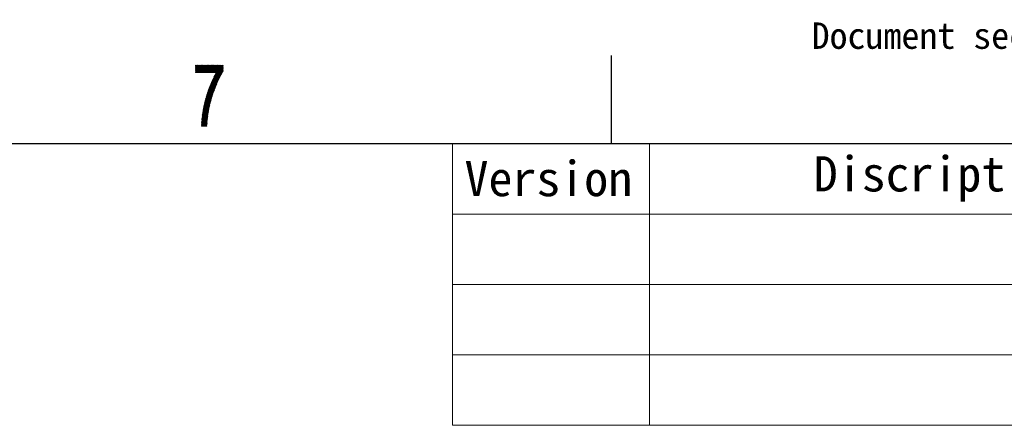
# Model space of a CAD drawing. Header units: millimetres. Extents: x 0 to 420, y 0 to 297.
# Tile 44 of 46: x 314 to 370, y 271 to 294. Entities that reach past the tile are written whole.
import ezdxf

# ---------------------------------------------------------------- set-up
doc = ezdxf.new("R2010")
doc.units = ezdxf.units.MM
doc.layers.add('1', color=7, linetype='Continuous', true_color=0xffffff)
doc.layers.add('171', color=7, linetype='Continuous', true_color=0xffffff)
doc.styles.add('仿宋', font='simfang.ttf')

# ---------------------------------------------------------------- blocks, each defined once
blk = doc.blocks.new('TabularNote3')
at = {"layer": '1', "color": 18, "linetype": 'Continuous', "lineweight": 18}
for p, q in [((339, 287), (344, 287)), ((339, 287), (339, 283)), ((344, 287), (390, 287)), ((350.193, 287), (350.193, 283)), ((339, 283), (344, 283)), ((339, 283), (339, 279)), ((344, 283), (390, 283)), ((350.193, 283), (350.193, 279)), ((339, 279), (344, 279)), ((339, 279), (339, 275)), ((344, 279), (390, 279)), ((350.193, 279), (350.193, 275)), ((339, 275), (344, 275)), ((339, 275), (339, 271)), ((344, 275), (390, 275)), ((350.193, 275), (350.193, 271)), ((339, 271), (344, 271)), ((344, 271), (390, 271))]:
    blk.add_line(p, q, dxfattribs=at)
at = {"layer": '171', "color": 18, "linetype": 'Continuous', "lineweight": 13, "char_height": 2, "attachment_point": 5, "line_spacing_factor": 1.150119, "style": '仿宋'}
for s, insert in [('Version', (344.439, 285)), ('Discription', (367, 285))]:
    blk.add_mtext(s, dxfattribs=dict(at, insert=insert))

msp = doc.modelspace()

# ---------------------------------------------------------------- linework, layer by layer
at = {"layer": '1', "color": 18, "linetype": 'Continuous', "lineweight": 13}
for p, q in [((324.392, 291.455), (324.385, 291.444)), ((324.385, 291.393), (324.421, 291.455)), ((324.45, 291.455), (324.385, 291.342)), ((324.385, 291.291), (324.48, 291.455)), ((324.509, 291.455), (324.385, 291.241)), ((324.385, 291.19), (324.538, 291.455)), ((324.568, 291.455), (324.385, 291.139)), ((324.385, 291.088), (324.597, 291.455)), ((324.626, 291.455), (324.388, 291.042)), ((324.389, 291.455), (324.627, 291.042)), ((324.417, 291.042), (324.656, 291.455)), ((324.656, 291.042), (324.418, 291.455)), ((324.685, 291.455), (324.446, 291.042)), ((324.447, 291.455), (324.686, 291.042)), ((324.476, 291.042), (324.714, 291.455)), ((324.715, 291.042), (324.477, 291.455)), ((324.744, 291.455), (324.505, 291.042)), ((324.506, 291.455), (324.744, 291.042)), ((324.534, 291.042), (324.773, 291.455)), ((324.774, 291.042), (324.535, 291.455)), ((324.564, 291.455), (324.803, 291.042)), ((324.802, 291.455), (324.564, 291.042)), ((324.593, 291.042), (324.832, 291.455)), ((324.832, 291.042), (324.594, 291.455)), ((324.861, 291.455), (324.622, 291.042)), ((324.623, 291.455), (324.862, 291.042)), ((324.891, 291.042), (324.652, 291.455)), ((324.652, 291.042), (324.89, 291.455)), ((324.92, 291.455), (324.681, 291.042)), ((324.682, 291.455), (324.92, 291.042)), ((324.949, 291.042), (324.711, 291.455)), ((324.711, 291.042), (324.949, 291.455)), ((324.74, 291.455), (324.979, 291.042)), ((324.978, 291.455), (324.74, 291.042)), ((324.769, 291.042), (325.008, 291.455)), ((325.008, 291.042), (324.77, 291.455)), ((325.037, 291.455), (324.798, 291.042)), ((324.799, 291.455), (325.037, 291.042)), ((325.067, 291.042), (324.828, 291.455)), ((324.828, 291.042), (325.066, 291.455)), ((325.096, 291.455), (324.857, 291.042)), ((324.858, 291.455), (325.096, 291.042)), ((325.125, 291.042), (324.887, 291.455)), ((324.887, 291.042), (325.125, 291.455)), ((324.916, 291.455), (325.155, 291.042)), ((325.154, 291.455), (324.916, 291.042)), ((325.184, 291.042), (324.945, 291.455)), ((324.945, 291.042), (325.184, 291.455)), ((324.975, 291.455), (325.213, 291.042)), ((325.213, 291.455), (324.975, 291.042)), ((325.243, 291.042), (325.004, 291.455)), ((325.004, 291.042), (325.242, 291.455)), ((325.033, 291.455), (325.272, 291.042)), ((325.272, 291.455), (325.033, 291.042)), ((325.062, 291.042), (325.301, 291.455)), ((325.301, 291.042), (325.063, 291.455)), ((325.092, 291.455), (325.331, 291.042)), ((325.33, 291.455), (325.092, 291.042)), ((325.113, 290.011), (325.946, 291.455)), ((325.36, 291.042), (325.121, 291.455)), ((325.121, 291.042), (325.36, 291.455)), ((325.151, 291.455), (325.389, 291.042)), ((325.389, 291.455), (325.151, 291.042)), ((325.917, 291.455), (325.16, 290.143)), ((325.418, 291.042), (325.18, 291.455)), ((325.18, 291.042), (325.418, 291.455)), ((325.209, 291.455), (325.448, 291.042)), ((325.448, 291.455), (325.209, 291.042)), ((325.228, 290.312), (325.888, 291.455)), ((325.477, 291.042), (325.239, 291.455)), ((325.239, 291.042), (325.477, 291.455)), ((325.268, 291.455), (325.506, 291.042)), ((325.506, 291.455), (325.268, 291.042)), ((325.536, 291.042), (325.297, 291.455)), ((325.297, 291.042), (325.536, 291.455)), ((325.858, 291.455), (325.301, 290.489)), ((325.327, 291.455), (325.565, 291.042)), ((325.565, 291.455), (325.327, 291.042)), ((325.763, 290.75), (325.356, 291.455)), ((325.356, 291.042), (325.594, 291.455)), ((325.385, 291.455), (325.776, 290.777)), ((325.624, 291.455), (325.385, 291.042)), ((325.79, 290.805), (325.414, 291.455)), ((325.415, 291.042), (325.653, 291.455)), ((325.432, 290.768), (325.829, 291.455)), ((325.444, 291.455), (325.803, 290.832)), ((325.682, 291.455), (325.444, 291.042)), ((325.817, 290.859), (325.473, 291.455)), ((325.473, 291.042), (325.712, 291.455)), ((325.502, 291.455), (325.832, 290.884)), ((325.741, 291.455), (325.503, 291.042)), ((325.847, 290.909), (325.532, 291.455)), ((325.532, 291.042), (325.77, 291.455)), ((325.561, 291.455), (325.861, 290.934)), ((325.8, 291.455), (325.561, 291.042)), ((325.876, 290.96), (325.59, 291.455)), ((325.62, 291.455), (325.891, 290.985)), ((325.906, 291.01), (325.649, 291.455)), ((325.678, 291.455), (325.921, 291.035)), ((325.936, 291.06), (325.708, 291.455)), ((325.737, 291.455), (325.95, 291.085)), ((325.965, 291.11), (325.766, 291.455)), ((325.795, 291.455), (325.971, 291.15)), ((325.971, 291.201), (325.825, 291.455)), ((325.854, 291.455), (325.971, 291.252)), ((325.971, 291.302), (325.883, 291.455)), ((325.913, 291.455), (325.971, 291.353)), ((325.971, 291.404), (325.942, 291.455)), ((324.385, 291.43), (325.971, 291.43)), ((324.598, 291.042), (324.385, 291.41)), ((325.971, 291.404), (324.385, 291.404)), ((324.385, 291.379), (325.971, 291.379)), ((324.385, 291.359), (324.568, 291.042)), ((325.971, 291.353), (324.385, 291.353)), ((324.385, 291.328), (325.971, 291.328)), ((324.539, 291.042), (324.385, 291.308)), ((325.971, 291.303), (324.385, 291.303)), ((324.385, 291.277), (325.971, 291.277)), ((324.385, 291.257), (324.51, 291.042)), ((325.971, 291.252), (324.385, 291.252)), ((324.385, 291.226), (325.971, 291.226)), ((324.48, 291.042), (324.385, 291.206)), ((325.971, 291.201), (324.385, 291.201)), ((324.385, 291.176), (325.971, 291.176)), ((324.385, 291.156), (324.451, 291.042)), ((325.971, 291.15), (324.385, 291.15)), ((324.385, 291.125), (325.971, 291.125)), ((324.422, 291.042), (324.385, 291.105)), ((325.959, 291.099), (324.385, 291.099)), ((324.385, 291.074), (325.944, 291.074)), ((324.385, 291.054), (324.393, 291.042)), ((325.929, 291.048), (324.385, 291.048)), ((325.971, 291.142), (324.903, 289.291)), ((324.926, 289.382), (325.971, 291.193)), ((325.971, 291.244), (324.948, 289.472)), ((324.971, 289.562), (325.971, 291.295)), ((325.971, 291.346), (325.002, 289.666)), ((325.033, 289.772), (325.971, 291.396)), ((325.971, 291.447), (325.068, 289.883)), ((325.682, 290.585), (325.503, 290.895)), ((325.839, 290.896), (325.504, 290.896)), ((325.518, 290.921), (325.696, 290.613)), ((325.518, 290.921), (325.854, 290.921)), ((325.709, 290.64), (325.532, 290.947)), ((325.869, 290.947), (325.532, 290.947)), ((325.546, 290.972), (325.722, 290.667)), ((325.546, 290.972), (325.884, 290.972)), ((325.736, 290.695), (325.561, 290.998)), ((325.899, 290.998), (325.561, 290.998)), ((325.575, 291.024), (325.749, 290.722)), ((325.575, 291.023), (325.914, 291.023)), ((325.601, 290.399), (324.869, 289.132)), ((324.886, 289.212), (325.699, 290.62)), ((325.439, 289.99), (325.238, 290.338)), ((325.575, 290.337), (325.238, 290.337)), ((325.248, 290.363), (325.586, 290.363)), ((325.251, 290.368), (325.451, 290.021)), ((325.596, 290.388), (325.259, 290.388)), ((325.462, 290.052), (325.263, 290.398)), ((325.269, 290.413), (325.607, 290.413)), ((325.275, 290.428), (325.473, 290.083)), ((325.618, 290.439), (325.279, 290.439)), ((325.485, 290.115), (325.287, 290.458)), ((325.289, 290.464), (325.628, 290.464)), ((325.299, 290.486), (325.496, 290.146)), ((325.639, 290.49), (325.301, 290.49)), ((325.313, 290.515), (325.65, 290.515)), ((325.507, 290.177), (325.313, 290.514)), ((325.66, 290.54), (325.325, 290.54)), ((325.326, 290.542), (325.52, 290.206)), ((325.337, 290.566), (325.673, 290.566)), ((325.532, 290.235), (325.339, 290.57)), ((325.685, 290.591), (325.349, 290.591)), ((325.352, 290.598), (325.544, 290.265)), ((325.361, 290.617), (325.698, 290.617)), ((325.557, 290.294), (325.365, 290.626)), ((325.71, 290.642), (325.373, 290.642)), ((325.379, 290.654), (325.569, 290.324)), ((325.385, 290.667), (325.722, 290.667)), ((325.582, 290.353), (325.392, 290.682)), ((325.735, 290.693), (325.397, 290.693)), ((325.405, 290.71), (325.594, 290.382)), ((325.409, 290.718), (325.747, 290.718)), ((325.606, 290.412), (325.418, 290.738)), ((325.76, 290.744), (325.421, 290.744)), ((325.431, 290.765), (325.619, 290.441)), ((325.433, 290.769), (325.772, 290.769)), ((325.631, 290.471), (325.445, 290.792)), ((325.785, 290.794), (325.447, 290.794)), ((325.46, 290.818), (325.643, 290.5)), ((325.461, 290.82), (325.797, 290.82)), ((325.656, 290.529), (325.474, 290.843)), ((325.81, 290.845), (325.475, 290.845)), ((325.489, 290.869), (325.669, 290.558)), ((325.49, 290.871), (325.824, 290.871)), ((325.376, 289.807), (324.815, 288.834)), ((324.826, 288.905), (325.417, 289.928)), ((325.467, 290.065), (324.838, 288.976)), ((324.853, 289.053), (325.522, 290.212)), ((325.367, 289.778), (325.035, 289.778)), ((325.255, 289.396), (325.035, 289.777)), ((325.043, 289.804), (325.375, 289.804)), ((325.045, 289.81), (325.264, 289.43)), ((325.383, 289.829), (325.051, 289.829)), ((325.274, 289.465), (325.055, 289.844)), ((325.058, 289.854), (325.391, 289.854)), ((325.066, 289.876), (325.283, 289.5)), ((325.399, 289.88), (325.067, 289.88)), ((325.076, 289.905), (325.409, 289.905)), ((325.292, 289.534), (325.077, 289.907)), ((325.418, 289.931), (325.085, 289.931)), ((325.088, 289.939), (325.302, 289.569)), ((325.094, 289.956), (325.427, 289.956)), ((325.312, 289.602), (325.099, 289.971)), ((325.436, 289.982), (325.103, 289.982)), ((325.11, 290.002), (325.322, 289.635)), ((325.111, 290.007), (325.446, 290.007)), ((325.455, 290.032), (325.12, 290.032)), ((325.332, 289.668), (325.121, 290.034)), ((325.129, 290.058), (325.464, 290.058)), ((325.132, 290.066), (325.343, 289.701)), ((325.473, 290.083), (325.138, 290.083)), ((325.353, 289.733), (325.143, 290.097)), ((325.147, 290.109), (325.483, 290.109)), ((325.154, 290.129), (325.363, 289.766)), ((325.492, 290.134), (325.156, 290.134)), ((325.374, 289.799), (325.166, 290.159)), ((325.166, 290.159), (325.501, 290.159)), ((325.511, 290.185), (325.177, 290.185)), ((325.178, 290.189), (325.384, 289.832)), ((325.187, 290.21), (325.522, 290.21)), ((325.395, 289.865), (325.19, 290.218)), ((325.532, 290.236), (325.197, 290.236)), ((325.202, 290.248), (325.405, 289.896)), ((325.207, 290.261), (325.543, 290.261)), ((325.417, 289.928), (325.214, 290.278)), ((325.554, 290.286), (325.218, 290.286)), ((325.226, 290.308), (325.428, 289.959)), ((325.228, 290.312), (325.564, 290.312)), ((324.766, 288.495), (325.228, 289.296)), ((325.254, 289.391), (324.773, 288.558)), ((324.78, 288.622), (325.279, 289.487)), ((325.305, 289.582), (324.791, 288.692)), ((324.803, 288.763), (325.341, 289.695)), ((325.125, 288.808), (324.888, 289.22)), ((325.21, 289.219), (324.888, 289.219)), ((324.893, 289.245), (325.216, 289.245)), ((324.895, 289.257), (325.132, 288.847)), ((325.221, 289.27), (324.898, 289.27)), ((325.139, 288.886), (324.903, 289.294)), ((324.904, 289.296), (325.228, 289.296)), ((325.235, 289.321), (324.91, 289.321)), ((324.912, 289.329), (325.146, 288.925)), ((324.917, 289.346), (325.242, 289.346)), ((325.153, 288.963), (324.921, 289.365)), ((325.249, 289.372), (324.923, 289.372)), ((324.929, 289.397), (325.255, 289.397)), ((324.93, 289.4), (325.161, 289)), ((325.262, 289.423), (324.936, 289.423)), ((325.169, 289.037), (324.939, 289.435)), ((324.942, 289.448), (325.269, 289.448)), ((324.948, 289.471), (325.177, 289.073)), ((325.276, 289.473), (324.949, 289.473)), ((324.955, 289.499), (325.283, 289.499)), ((325.185, 289.11), (324.957, 289.506)), ((325.29, 289.524), (324.962, 289.524)), ((324.966, 289.541), (325.194, 289.146)), ((324.968, 289.55), (325.296, 289.55)), ((325.303, 289.575), (324.974, 289.575)), ((325.202, 289.183), (324.975, 289.576)), ((324.982, 289.6), (325.311, 289.6)), ((324.985, 289.61), (325.21, 289.22)), ((325.319, 289.626), (324.99, 289.626)), ((325.218, 289.256), (324.995, 289.643)), ((324.997, 289.651), (325.327, 289.651)), ((325.335, 289.677), (325.005, 289.677)), ((325.005, 289.676), (325.227, 289.292)), ((325.013, 289.702), (325.343, 289.702)), ((325.236, 289.326), (325.015, 289.71)), ((325.351, 289.727), (325.02, 289.727)), ((325.025, 289.743), (325.246, 289.361)), ((325.028, 289.753), (325.359, 289.753)), ((324.729, 288.026), (325.101, 288.67)), ((325.114, 288.743), (324.732, 288.081)), ((324.735, 288.137), (325.127, 288.816)), ((325.14, 288.889), (324.738, 288.193)), ((324.741, 288.248), (325.152, 288.962)), ((325.171, 289.044), (324.744, 288.305)), ((324.751, 288.369), (325.189, 289.127)), ((325.208, 289.21), (324.758, 288.432)), ((325.1, 288.661), (324.786, 288.661)), ((325.053, 288.223), (324.789, 288.679)), ((324.79, 288.686), (325.104, 288.686)), ((325.109, 288.711), (324.795, 288.711)), ((324.796, 288.719), (325.056, 288.268)), ((324.799, 288.737), (325.113, 288.737)), ((325.059, 288.313), (324.802, 288.758)), ((325.117, 288.762), (324.803, 288.762)), ((324.807, 288.788), (325.122, 288.788)), ((324.809, 288.798), (325.063, 288.357)), ((325.126, 288.813), (324.811, 288.813)), ((324.815, 288.838), (325.131, 288.838)), ((325.068, 288.399), (324.815, 288.837)), ((325.135, 288.864), (324.82, 288.864)), ((324.822, 288.877), (325.073, 288.441)), ((324.824, 288.889), (325.14, 288.889)), ((325.078, 288.483), (324.828, 288.916)), ((325.144, 288.915), (324.828, 288.915)), ((324.832, 288.94), (325.149, 288.94)), ((324.835, 288.956), (325.083, 288.525)), ((325.153, 288.965), (324.836, 288.965)), ((324.84, 288.991), (325.159, 288.991)), ((325.088, 288.567), (324.841, 288.995)), ((325.165, 289.016), (324.845, 289.016)), ((324.849, 289.033), (325.093, 288.609)), ((324.851, 289.042), (325.17, 289.042)), ((325.176, 289.067), (324.856, 289.067)), ((325.098, 288.651), (324.857, 289.07)), ((324.861, 289.092), (325.182, 289.092)), ((324.864, 289.108), (325.105, 288.691)), ((325.187, 289.118), (324.866, 289.118)), ((325.112, 288.73), (324.872, 289.145)), ((324.872, 289.143), (325.193, 289.143)), ((325.199, 289.169), (324.877, 289.169)), ((324.88, 289.182), (325.119, 288.769)), ((324.882, 289.194), (325.204, 289.194)), ((325.044, 288.102), (324.733, 288.102)), ((324.734, 288.127), (325.046, 288.127)), ((324.734, 288.115), (324.8, 288)), ((324.83, 288), (324.736, 288.162)), ((325.048, 288.152), (324.736, 288.152)), ((324.737, 288.178), (325.05, 288.178)), ((324.738, 288.209), (324.859, 288)), ((325.051, 288.203), (324.738, 288.203)), ((324.739, 288.229), (325.053, 288.229)), ((324.888, 288), (324.741, 288.255)), ((325.055, 288.254), (324.741, 288.254)), ((324.742, 288.279), (325.057, 288.279)), ((325.093, 288.605), (324.744, 288)), ((325.059, 288.305), (324.744, 288.305)), ((324.744, 288.301), (324.918, 288)), ((324.747, 288.33), (325.06, 288.33)), ((324.947, 288), (324.748, 288.344)), ((325.063, 288.356), (324.75, 288.356)), ((324.753, 288.386), (324.976, 288)), ((324.753, 288.381), (325.066, 288.381)), ((325.069, 288.406), (324.756, 288.406)), ((324.758, 288.432), (325.072, 288.432)), ((325.006, 288), (324.758, 288.429)), ((325.075, 288.457), (324.761, 288.457)), ((324.763, 288.471), (325.035, 288)), ((324.764, 288.483), (325.078, 288.483)), ((325.081, 288.508), (324.767, 288.508)), ((325.04, 288.042), (324.768, 288.513)), ((324.77, 288.533), (325.084, 288.533)), ((325.087, 288.559), (324.773, 288.559)), ((324.773, 288.556), (325.043, 288.087)), ((324.773, 288), (325.085, 288.541)), ((324.776, 288.584), (325.09, 288.584)), ((325.046, 288.132), (324.777, 288.598)), ((325.093, 288.61), (324.779, 288.61)), ((324.782, 288.635), (325.097, 288.635)), ((324.783, 288.64), (325.05, 288.177)), ((325.078, 288.476), (324.802, 288)), ((324.832, 288), (325.07, 288.412)), ((325.062, 288.348), (324.861, 288)), ((324.89, 288), (325.058, 288.289)), ((325.053, 288.232), (324.92, 288)), ((324.949, 288), (325.049, 288.174)), ((325.045, 288.116), (324.978, 288)), ((325.037, 288), (324.728, 288)), ((324.729, 288.025), (325.039, 288.025)), ((324.729, 288.022), (324.742, 288)), ((324.771, 288), (324.731, 288.069)), ((325.041, 288.051), (324.731, 288.051)), ((324.732, 288.076), (325.043, 288.076)), ((325.008, 288), (325.041, 288.058))]:
    msp.add_line(p, q, dxfattribs=at)
at = {"layer": '1', "color": 18, "linetype": 'Continuous', "lineweight": 25}
for p, q in [((348, 292), (348, 287)), ((10, 287), (410, 287))]:
    msp.add_line(p, q, dxfattribs=at)

# ---------------------------------------------------------------- block references
at = {"layer": '1', "color": 3, "linetype": 'Continuous', "lineweight": 18}
msp.add_blockref('TabularNote3', (0, 0), dxfattribs=at)

# ---------------------------------------------------------------- texts
at = {"color": 250, "lineweight": 18, "insert": (359.397, 293.886), "char_height": 1.5, "attachment_point": 1, "style": '仿宋'}
msp.add_mtext_dynamic_manual_height_columns('Document security level: Confidential', width=50.50934, gutter_width=1, heights=[0], dxfattribs=at)

doc.saveas('drawing.dxf')
